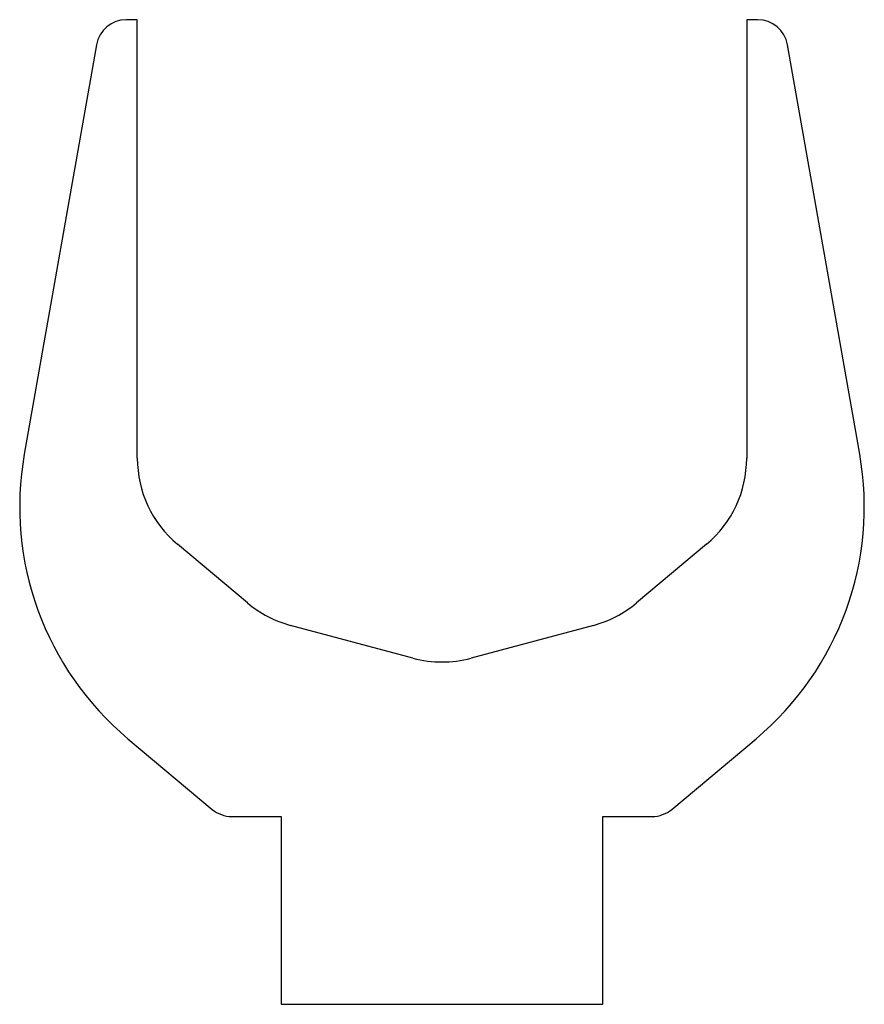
# Model space of a CAD drawing. Header units: millimetres. Extents: x 0 to 279, y 0 to 325.
import ezdxf

# ---------------------------------------------------------------- set-up
doc = ezdxf.new("R2010")
doc.units = ezdxf.units.MM
doc.linetypes.add('SLD-Sürekli', pattern=[0])

msp = doc.modelspace()

# ---------------------------------------------------------------- linework, layer by layer
at = {"color": 7, "linetype": 'SLD-Sürekli', "lineweight": 25}
for p, q in [((39.2, 325.4), (35.59, 325.4)), ((39.2, 180.62), (39.2, 325.4)), ((243.81, 325.4), (240.2, 325.4)), ((240.2, 325.4), (240.2, 180.62)), ((25.74, 317.14), (1.92, 182.03)), ((277.48, 182.03), (253.66, 317.14)), ((75.54, 132.87), (52.42, 152.28)), ((226.98, 152.28), (203.86, 132.87)), ((130.12, 114.66), (89.75, 125.48)), ((189.65, 125.48), (149.28, 114.66)), ((36.12, 88.06), (63.91, 64.74)), ((215.49, 64.74), (243.28, 88.06)), ((70.34, 62.4), (86.7, 62.4)), ((86.7, 62.4), (86.7, 0.4)), ((192.7, 0.4), (192.7, 62.4)), ((192.7, 62.4), (209.06, 62.4)), ((86.7, 0.4), (192.7, 0.4))]:
    msp.add_line(p, q, dxfattribs=at)
for centre, radius, start, end in [((35.59, 315.4), 10, 90, 170), ((243.81, 315.4), 10, 10, 90), ((100.4, 164.66), 100, 170, 230), ((179, 164.66), 100, 310, 10), ((76.2, 180.62), 37, 180, 230), ((203.2, 180.62), 37, 310, 0), ((99.33, 161.22), 37, 230, 255), ((180.07, 161.22), 37, 285, 310), ((139.7, 150.4), 37, 255, 285), ((70.34, 72.4), 10, 230, 270), ((209.06, 72.4), 10, 270, 310)]:
    msp.add_arc(centre, radius, start, end, dxfattribs=at)

doc.saveas('drawing.dxf')
